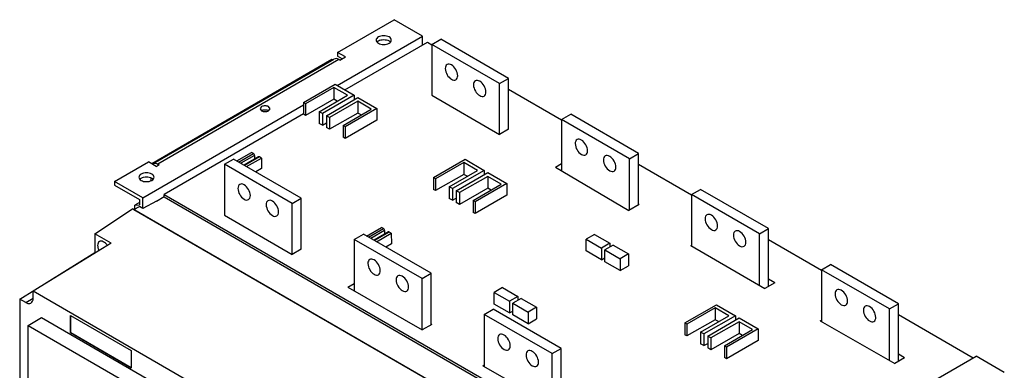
# Model space of a CAD drawing. Header units: millimetres. Extents: x 91 to 707, y 241 to 873.
# Tile 3 of 3: x 91 to 707, y 654 to 873. Entities that reach past the tile are written whole.
import ezdxf

# ---------------------------------------------------------------- set-up
doc = ezdxf.new("R2010")
doc.units = ezdxf.units.MM
doc.header["$LTSCALE"] = 72.49996
doc.layers.add('00_COMPONENTS_1', color=7, linetype='CONTINUOUS')

msp = doc.modelspace()

# ---------------------------------------------------------------- linework, layer by layer
at = {"layer": '00_COMPONENTS_1', "color": 7, "linetype": 'Continuous'}
for p, q in [((290.2, 853.04), (325.56, 873.45)), ((343.23, 863.24), (325.56, 873.45)), ((289.85, 832.42), (343.23, 863.24)), ((343.23, 857.53), (343.23, 863.24)), ((294.8, 829.56), (346.42, 859.36)), ((346.42, 859.36), (349.07, 857.83)), ((349.07, 858.04), (354.73, 861.3)), ((349.07, 858.04), (349.07, 826.19)), ((391.5, 833.54), (349.07, 858.04)), ((397.15, 836.81), (354.73, 861.3)), ((290.2, 853.04), (290.2, 850.59)), ((295.15, 850.18), (290.2, 853.04)), ((293.03, 848.95), (290.2, 850.59)), ((286.67, 848.54), (173.88, 783.43)), ((174.77, 783.52), (287.91, 848.84)), ((290.91, 848.54), (177.77, 783.23)), ((287.03, 848.33), (286.67, 848.54)), ((291.62, 848.14), (290.91, 848.54)), ((291.62, 848.14), (295.15, 850.18)), ((268.81, 821.7), (288.61, 833.13)), ((288.61, 833.13), (300.56, 826.23)), ((391.5, 833.54), (397.15, 836.81)), ((391.5, 801.7), (391.5, 833.54)), ((397.15, 804.96), (397.15, 836.81)), ((287.9, 831.09), (270.13, 820.94)), ((278.73, 815.97), (296.32, 826.23)), ((300.56, 826.23), (280.66, 814.86)), ((287.9, 831.09), (287.9, 823.74)), ((296.32, 826.23), (287.9, 831.09)), ((300.56, 826.23), (300.56, 823.61)), ((349.07, 826.19), (391.5, 801.7)), ((397.15, 830.07), (430.39, 810.88)), ((168.23, 762.2), (268.81, 820.27)), ((268.81, 821.7), (268.81, 814.35)), ((270.13, 820.94), (268.81, 821.7)), ((287.9, 823.74), (270.13, 813.59)), ((270.13, 820.94), (270.13, 813.59)), ((283.13, 813.44), (302.82, 824.93)), ((302.82, 822.48), (285.05, 812.33)), ((289.99, 822.54), (287.9, 823.74)), ((302.82, 824.93), (314.77, 818.03)), ((302.82, 822.48), (302.82, 815.13)), ((311.24, 817.62), (302.82, 822.48)), ((268.81, 814.56), (181.66, 764.24)), ((242.61, 819.11), (241.71, 817.84)), ((241.71, 817.84), (242.61, 816.58)), ((247.91, 817.84), (247, 819.11)), ((247, 816.58), (247.91, 817.84)), ((270.13, 813.59), (268.81, 814.35)), ((278.73, 815.97), (278.73, 808.63)), ((280.66, 814.86), (278.73, 815.97)), ((280.66, 814.86), (280.66, 807.51)), ((283.13, 813.44), (283.13, 806.09)), ((285.05, 812.33), (283.13, 813.44)), ((302.82, 815.13), (285.05, 804.98)), ((293.65, 807.36), (311.24, 817.62)), ((314.77, 818.03), (294.98, 806.6)), ((304.91, 813.93), (302.82, 815.13)), ((314.77, 818.03), (314.77, 810.68)), ((430.39, 811.09), (436.04, 814.36)), ((478.47, 789.86), (436.04, 814.36)), ((280.66, 807.51), (278.73, 808.63)), ((280.66, 807.51), (283.13, 808.93)), ((285.05, 812.33), (285.05, 804.98)), ((293.65, 807.36), (293.65, 800.01)), ((294.98, 806.6), (293.65, 807.36)), ((314.77, 810.68), (294.98, 799.25)), ((430.39, 811.09), (430.39, 778.97)), ((472.81, 786.59), (430.39, 811.09)), ((285.05, 804.98), (283.13, 806.09)), ((294.98, 806.6), (294.98, 799.25)), ((397.15, 804.96), (391.5, 801.7)), ((294.98, 799.25), (293.65, 800.01)), ((227.02, 785.21), (236.29, 790.56)), ((228.24, 784.5), (237.51, 789.85)), ((237.51, 789.86), (236.29, 790.56)), ((472.81, 786.59), (478.47, 789.86)), ((478.47, 757.69), (478.47, 789.86)), ((150.55, 772.41), (171.76, 784.65)), ((176.71, 781.8), (171.76, 784.65)), ((176.71, 781.8), (178.48, 782.82)), ((177.77, 783.23), (178.48, 782.82)), ((219.32, 783.12), (224.97, 786.39)), ((219.32, 783.12), (219.32, 751.28)), ((261.74, 758.63), (219.32, 783.12)), ((267.4, 761.9), (224.97, 786.39)), ((238.22, 788.64), (229.65, 783.69)), ((240.72, 787.76), (231.66, 782.53)), ((241.23, 787.71), (231.96, 782.36)), ((233.18, 781.65), (242.45, 787)), ((238.22, 788.64), (238.26, 786.34)), ((242.45, 787), (241.23, 787.71)), ((242.45, 787), (242.55, 780.41)), ((350.13, 774.75), (369.93, 786.19)), ((369.22, 784.14), (351.45, 773.99)), ((369.22, 784.14), (369.22, 776.8)), ((377.64, 779.29), (369.22, 784.14)), ((369.93, 786.19), (381.88, 779.29)), ((426.47, 781.27), (430.39, 783.53)), ((472.81, 754.42), (472.81, 786.59)), ((478.47, 783.12), (511.7, 763.94)), ((242.55, 780.41), (238.94, 778.33)), ((369.22, 776.8), (351.45, 766.64)), ((360.05, 769.03), (377.64, 779.29)), ((381.88, 779.29), (361.98, 767.92)), ((364.45, 766.49), (384.14, 777.98)), ((371.31, 775.59), (369.22, 776.8)), ((381.88, 779.29), (381.88, 776.66)), ((384.14, 777.98), (396.09, 771.08)), ((426.47, 781.27), (472.49, 754.24)), ((150.55, 772.41), (150.55, 769.96)), ((168.23, 762.2), (150.55, 772.41)), ((173.53, 772.93), (173.53, 774.58)), ((350.13, 774.75), (350.13, 767.41)), ((351.45, 773.99), (350.13, 774.75)), ((351.45, 773.99), (351.45, 766.64)), ((384.14, 775.53), (366.37, 765.38)), ((374.97, 760.41), (392.56, 770.67)), ((396.09, 771.08), (376.29, 759.65)), ((384.14, 775.53), (384.14, 768.18)), ((392.56, 770.67), (384.14, 775.53)), ((396.09, 771.08), (396.09, 763.73)), ((150.55, 769.96), (166.11, 760.98)), ((181.66, 762.67), (181.66, 764.24)), ((181.66, 764.24), (523.2, 567.06)), ((351.45, 766.64), (350.13, 767.41)), ((360.05, 769.03), (360.05, 761.68)), ((361.98, 767.92), (360.05, 769.03)), ((361.98, 767.92), (361.98, 760.57)), ((364.45, 766.49), (364.45, 759.14)), ((366.37, 765.38), (364.45, 766.49)), ((384.14, 768.18), (366.37, 758.03)), ((366.37, 765.38), (366.37, 758.03)), ((386.23, 766.98), (384.14, 768.18)), ((511.7, 764.14), (517.36, 767.41)), ((511.7, 764.14), (511.7, 732.13)), ((554.13, 739.65), (511.7, 764.14)), ((559.79, 742.91), (517.36, 767.41)), ((166.11, 759.12), (163.28, 757.49)), ((166.11, 760.98), (166.11, 757.74)), ((168.23, 755.45), (168.23, 762.2)), ((176.79, 760.05), (168.23, 755.45)), ((176.79, 760.05), (181.66, 762.86)), ((181.66, 762.67), (521.83, 566.27)), ((261.74, 758.63), (267.4, 761.9)), ((261.74, 726.79), (261.74, 758.63)), ((267.4, 730.05), (267.4, 761.9)), ((361.98, 760.57), (360.05, 761.68)), ((361.98, 760.57), (364.45, 761.98)), ((366.37, 758.03), (364.45, 759.14)), ((374.97, 760.41), (374.97, 753.06)), ((376.29, 759.65), (374.97, 760.41)), ((396.09, 763.73), (376.29, 752.3)), ((376.29, 759.65), (376.29, 752.3)), ((478.89, 757.94), (472.49, 754.24)), ((478.89, 757.94), (478.47, 758.18)), ((138.32, 739.7), (161.86, 755.26)), ((512.59, 552.77), (161.86, 755.26)), ((162.71, 754.85), (166.22, 756.61)), ((162.71, 754.85), (513.44, 552.37)), ((163.28, 757.49), (166.11, 757.74)), ((163.28, 755.13), (163.28, 757.49)), ((168.23, 755.45), (166.22, 756.61)), ((376.29, 752.3), (374.97, 753.06)), ((219.32, 751.28), (261.74, 726.79)), ((138.32, 739.7), (138.32, 728.03)), ((148.43, 733.86), (138.32, 739.7)), ((300.63, 736.18), (306.29, 739.44)), ((348.72, 714.95), (306.29, 739.44)), ((308.33, 738.26), (317.6, 743.61)), ((309.56, 737.55), (318.83, 742.9)), ((319.54, 741.69), (310.97, 736.74)), ((322.04, 740.81), (312.98, 735.58)), ((322.54, 740.76), (313.28, 735.41)), ((314.5, 734.7), (323.77, 740.05)), ((318.82, 742.91), (317.6, 743.61)), ((319.54, 741.69), (319.57, 739.39)), ((323.77, 740.05), (322.54, 740.76)), ((323.77, 740.05), (323.87, 733.47)), ((554.13, 739.65), (559.79, 742.91)), ((554.13, 707.47), (554.13, 739.65)), ((559.79, 706.78), (559.79, 742.91)), ((148.43, 733.86), (99.64, 703.73)), ((300.63, 736.18), (300.63, 704)), ((343.06, 711.68), (300.63, 736.18)), ((323.87, 733.47), (320.26, 731.38)), ((451, 739.3), (445.77, 736.28)), ((445.77, 728.93), (445.77, 736.28)), ((445.77, 736.28), (455.32, 730.77)), ((451, 739.3), (460.55, 733.79)), ((460.55, 733.79), (455.32, 730.77)), ((460.55, 733.79), (460.55, 731.34)), ((559.79, 736.18), (593.02, 716.99)), ((91.23, 698.88), (138.32, 728.03)), ((138.66, 727.83), (138.32, 728.03)), ((267.4, 730.05), (261.74, 726.79)), ((455.32, 723.42), (445.77, 728.93)), ((455.32, 730.77), (455.32, 723.42)), ((462.67, 732.57), (457.44, 729.54)), ((457.44, 722.2), (457.44, 729.54)), ((457.44, 729.54), (466.98, 724.03)), ((462.67, 732.57), (472.22, 727.05)), ((511.28, 732.38), (511.7, 732.62)), ((511.28, 732.38), (557.54, 705.49)), ((455.32, 723.42), (457.44, 724.65)), ((466.98, 716.68), (457.44, 722.2)), ((472.22, 727.05), (466.98, 724.03)), ((466.98, 724.03), (466.98, 716.68)), ((472.22, 727.05), (472.22, 719.71)), ((343.06, 711.68), (348.72, 714.95)), ((348.72, 682.78), (348.72, 714.95)), ((466.98, 716.68), (472.22, 719.71)), ((593.02, 717.19), (598.68, 720.46)), ((593.02, 717.19), (593.02, 684.66)), ((635.45, 692.7), (593.02, 717.19)), ((641.1, 695.97), (598.68, 720.46)), ((296.57, 706.33), (300.63, 708.68)), ((343.06, 679.67), (343.06, 711.68)), ((563.7, 709.04), (557.54, 705.49)), ((563.7, 709.04), (559.79, 711.34)), ((99.64, 699.33), (99.64, 703.73)), ((428.44, 513.9), (99.64, 703.73)), ((296.57, 706.33), (343.2, 679.59)), ((393.37, 706.03), (388.14, 703.01)), ((388.14, 695.66), (388.14, 703.01)), ((388.14, 703.01), (397.68, 697.5)), ((393.37, 706.03), (402.92, 700.52)), ((91.23, 698.88), (91.23, 480.87)), ((95.04, 696.68), (91.23, 698.88)), ((95.04, 696.68), (99.64, 699.33)), ((402.92, 700.52), (397.68, 697.5)), ((397.68, 697.5), (397.68, 690.15)), ((405.04, 699.29), (399.8, 696.27)), ((399.8, 688.92), (399.8, 696.27)), ((399.8, 696.27), (409.35, 690.76)), ((402.92, 700.52), (402.92, 698.07)), ((405.04, 699.29), (414.58, 693.78)), ((381.95, 689.23), (387.61, 692.49)), ((430.03, 668), (387.61, 692.49)), ((397.68, 690.15), (388.14, 695.66)), ((397.68, 690.15), (399.8, 691.37)), ((414.58, 693.78), (409.35, 690.76)), ((409.35, 690.76), (409.35, 683.41)), ((414.58, 693.78), (414.58, 686.43)), ((507.46, 683.92), (527.26, 695.35)), ((526.55, 693.31), (508.78, 683.16)), ((526.55, 693.31), (526.55, 685.96)), ((534.97, 688.45), (526.55, 693.31)), ((527.26, 695.35), (539.21, 688.45)), ((635.45, 692.7), (641.1, 695.97)), ((635.45, 660.59), (635.45, 692.7)), ((641.1, 659.84), (641.1, 695.97)), ((96.46, 682.39), (104.94, 687.29)), ((104.94, 687.29), (329.07, 557.89)), ((123.04, 677.65), (123.04, 688.61)), ((123.04, 688.61), (161.09, 666.65)), ((123.26, 677.78), (123.26, 688.49)), ((381.95, 689.23), (381.95, 656.69)), ((424.38, 664.73), (381.95, 689.23)), ((409.35, 683.41), (399.8, 688.92)), ((409.35, 683.41), (414.58, 686.43)), ((526.55, 685.96), (508.78, 675.81)), ((517.38, 678.19), (534.97, 688.45)), ((539.21, 688.45), (519.31, 677.08)), ((521.78, 675.66), (541.47, 687.15)), ((541.47, 684.7), (523.7, 674.54)), ((528.64, 684.76), (526.55, 685.96)), ((539.21, 688.45), (539.21, 685.83)), ((541.47, 687.15), (553.42, 680.25)), ((541.47, 684.7), (541.47, 677.35)), ((549.89, 679.84), (541.47, 684.7)), ((592.13, 685.16), (593.02, 685.68)), ((592.13, 685.16), (638.96, 658.6)), ((641.1, 689.23), (687.95, 662.18)), ((96.46, 505), (96.46, 682.39)), ((96.46, 682.39), (320.58, 552.99)), ((349.14, 683.02), (343.2, 679.59)), ((349.14, 683.02), (348.72, 683.27)), ((507.46, 683.92), (507.46, 676.57)), ((508.78, 683.16), (507.46, 683.92)), ((508.78, 683.16), (508.78, 675.81)), ((517.38, 678.19), (517.38, 670.84)), ((519.31, 677.08), (517.38, 678.19)), ((532.3, 669.58), (549.89, 679.84)), ((553.42, 680.25), (533.62, 668.82)), ((553.42, 680.25), (553.42, 672.9)), ((123.26, 677.78), (123.04, 677.65)), ((161.09, 655.69), (123.04, 677.65)), ((161.09, 655.93), (123.26, 677.78)), ((508.78, 675.81), (507.46, 676.57)), ((519.31, 677.08), (519.31, 669.73)), ((521.78, 675.66), (521.78, 668.31)), ((523.7, 674.54), (521.78, 675.66)), ((541.47, 677.35), (523.7, 667.2)), ((523.7, 674.54), (523.7, 667.2)), ((553.42, 672.9), (533.62, 661.47)), ((543.56, 676.15), (541.47, 677.35)), ((161.09, 666.65), (161.09, 655.69)), ((424.38, 664.73), (430.03, 668)), ((430.03, 631.87), (430.03, 668)), ((519.31, 669.73), (517.38, 670.84)), ((519.31, 669.73), (521.78, 671.14)), ((523.7, 667.2), (521.78, 668.31)), ((532.3, 669.58), (532.3, 662.23)), ((533.62, 668.82), (532.3, 669.58)), ((533.62, 668.82), (533.62, 661.47)), ((424.38, 632.62), (424.38, 664.73)), ((514.71, 562.16), (689.72, 663.2)), ((533.62, 661.47), (532.3, 662.23)), ((645.02, 662.09), (638.96, 658.6)), ((645.02, 662.09), (641.1, 664.39)), ((707.4, 653), (689.72, 663.2)), ((381.06, 657.2), (381.95, 657.71)), ((381.06, 657.2), (427.89, 630.63))]:
    msp.add_line(p, q, dxfattribs=at)
for centre, start, end in [((316.79, 857.76), 137.29969, 140.02451), ((321.31, 857.76), 39.97439, 42.70066), ((168.3, 772.03), 137.29969, 140.02451), ((172.82, 772.03), 39.97439, 42.70066)]:
    msp.add_arc(centre, 2.63, start, end, dxfattribs=at)
for points, knots in [([(315.69, 862.65), (315.3, 862.42), (314.63, 861.91), (314.3, 861.08), (314.3, 860.71)], [0, 0, 0, 0, 0.550836, 1, 1, 1, 1]), ([(322.41, 862.65), (321.41, 863.22), (319.05, 863.68), (316.69, 863.22), (315.69, 862.65)], [0, 0, 0, 0, 0.500001, 1, 1, 1, 1]), ([(323.8, 860.71), (323.8, 861.08), (323.48, 861.91), (322.8, 862.42), (322.41, 862.65)], [0, 0, 0, 0, 0.449163, 1, 1, 1, 1]), ([(314.3, 860.71), (314.3, 860.34), (314.63, 859.51), (315.3, 859), (315.69, 858.77)], [0, 0, 0, 0, 0.449163, 1, 1, 1, 1]), ([(315.69, 860.2), (316.69, 860.78), (319.05, 861.23), (321.41, 860.78), (322.41, 860.2)], [0, 0, 0, 0, 0.5, 1, 1, 1, 1]), ([(315.69, 858.77), (316.69, 858.2), (319.05, 857.74), (321.41, 858.2), (322.41, 858.77)], [0, 0, 0, 0, 0.500001, 1, 1, 1, 1]), ([(322.41, 858.77), (322.8, 859), (323.48, 859.51), (323.8, 860.34), (323.8, 860.71)], [0, 0, 0, 0, 0.550836, 1, 1, 1, 1]), ([(290.91, 848.54), (290.41, 848.83), (289.42, 849.24), (288.31, 849.07), (287.9, 848.84)], [0, 0, 0, 0, 0.550784, 1, 1, 1, 1]), ([(358.69, 845.45), (358.32, 845.24), (357.68, 844.43), (357.55, 843.46), (357.55, 842.93)], [0, 0, 0, 0, 0.449166, 1, 1, 1, 1]), ([(361.44, 845.18), (360.99, 845.44), (360.08, 845.82), (359.06, 845.66), (358.69, 845.45)], [0, 0, 0, 0, 0.550833, 1, 1, 1, 1]), ([(365.33, 838.44), (365.33, 839.77), (364.42, 842.41), (362.6, 844.51), (361.44, 845.18)], [0, 0, 0, 0, 0.500001, 1, 1, 1, 1]), ([(357.55, 842.93), (357.55, 841.6), (358.47, 838.97), (360.29, 836.86), (361.44, 836.2)], [0, 0, 0, 0, 0.500001, 1, 1, 1, 1]), ([(364.19, 835.92), (364.56, 836.14), (365.2, 836.94), (365.33, 837.92), (365.33, 838.44)], [0, 0, 0, 0, 0.449166, 1, 1, 1, 1]), ([(361.44, 836.2), (361.9, 835.93), (362.81, 835.56), (363.82, 835.71), (364.19, 835.92)], [0, 0, 0, 0, 0.550833, 1, 1, 1, 1]), ([(376.37, 835.24), (376, 835.03), (375.36, 834.23), (375.23, 833.25), (375.23, 832.73)], [0, 0, 0, 0, 0.449166, 1, 1, 1, 1]), ([(375.23, 832.73), (375.23, 831.39), (376.14, 828.76), (377.97, 826.66), (379.12, 825.99)], [0, 0, 0, 0, 0.500001, 1, 1, 1, 1]), ([(379.12, 834.97), (378.67, 835.23), (377.76, 835.61), (376.74, 835.46), (376.37, 835.24)], [0, 0, 0, 0, 0.550833, 1, 1, 1, 1]), ([(383.01, 828.24), (383.01, 829.57), (382.1, 832.2), (380.28, 834.3), (379.12, 834.97)], [0, 0, 0, 0, 0.500001, 1, 1, 1, 1]), ([(379.12, 825.99), (379.58, 825.73), (380.48, 825.35), (381.5, 825.5), (381.87, 825.72)], [0, 0, 0, 0, 0.550833, 1, 1, 1, 1]), ([(381.87, 825.72), (382.24, 825.93), (382.88, 826.73), (383.01, 827.71), (383.01, 828.24)], [0, 0, 0, 0, 0.449166, 1, 1, 1, 1]), ([(247, 819.11), (246.35, 819.49), (244.81, 819.78), (243.26, 819.49), (242.61, 819.11)], [0, 0, 0, 0, 0.500001, 1, 1, 1, 1]), ([(242.61, 816.66), (243.26, 817.04), (244.81, 817.33), (246.35, 817.04), (247, 816.66)], [0, 0, 0, 0, 0.499999, 1, 1, 1, 1]), ([(242.61, 816.58), (243.26, 816.2), (244.81, 815.91), (246.35, 816.2), (247, 816.58)], [0, 0, 0, 0, 0.500001, 1, 1, 1, 1]), ([(440.01, 798.5), (439.64, 798.29), (439, 797.49), (438.87, 796.51), (438.87, 795.98)], [0, 0, 0, 0, 0.449166, 1, 1, 1, 1]), ([(438.87, 795.98), (438.87, 794.65), (439.78, 792.02), (441.61, 789.91), (442.76, 789.25)], [0, 0, 0, 0, 0.500001, 1, 1, 1, 1]), ([(442.76, 798.23), (442.31, 798.49), (441.4, 798.87), (440.38, 798.72), (440.01, 798.5)], [0, 0, 0, 0, 0.550833, 1, 1, 1, 1]), ([(446.65, 791.49), (446.65, 792.83), (445.74, 795.46), (443.92, 797.56), (442.76, 798.23)], [0, 0, 0, 0, 0.500001, 1, 1, 1, 1]), ([(238.22, 788.64), (238.22, 788.75), (238.13, 789.23), (237.82, 789.67), (237.51, 789.86)], [0, 0, 0, 0, 0.241581, 1, 1, 1, 1]), ([(442.76, 789.25), (443.22, 788.99), (444.12, 788.61), (445.14, 788.76), (445.51, 788.98)], [0, 0, 0, 0, 0.550833, 1, 1, 1, 1]), ([(445.51, 788.98), (445.88, 789.19), (446.52, 789.99), (446.65, 790.97), (446.65, 791.49)], [0, 0, 0, 0, 0.449166, 1, 1, 1, 1]), ([(174.77, 783.52), (175.17, 783.76), (176.28, 783.93), (177.28, 783.51), (177.77, 783.23)], [0, 0, 0, 0, 0.449216, 1, 1, 1, 1]), ([(241.23, 787.71), (241.18, 787.73), (241.03, 787.81), (240.83, 787.82), (240.72, 787.76)], [0, 0, 0, 0, 0.294211, 1, 1, 1, 1]), ([(457.69, 788.3), (457.32, 788.08), (456.68, 787.28), (456.55, 786.3), (456.55, 785.78)], [0, 0, 0, 0, 0.449166, 1, 1, 1, 1]), ([(456.55, 785.78), (456.55, 784.45), (457.46, 781.81), (459.28, 779.71), (460.44, 779.04)], [0, 0, 0, 0, 0.500001, 1, 1, 1, 1]), ([(460.44, 788.02), (459.98, 788.29), (459.07, 788.66), (458.06, 788.51), (457.69, 788.3)], [0, 0, 0, 0, 0.550833, 1, 1, 1, 1]), ([(464.33, 781.29), (464.33, 782.62), (463.42, 785.25), (461.59, 787.36), (460.44, 788.02)], [0, 0, 0, 0, 0.500001, 1, 1, 1, 1]), ([(167.2, 776.92), (166.81, 776.69), (166.13, 776.17), (165.81, 775.35), (165.81, 774.98)], [0, 0, 0, 0, 0.550836, 1, 1, 1, 1]), ([(173.92, 776.92), (172.92, 777.49), (170.56, 777.95), (168.2, 777.49), (167.2, 776.92)], [0, 0, 0, 0, 0.500001, 1, 1, 1, 1]), ([(175.31, 774.98), (175.31, 775.35), (174.99, 776.17), (174.31, 776.69), (173.92, 776.92)], [0, 0, 0, 0, 0.449163, 1, 1, 1, 1]), ([(460.44, 779.04), (460.89, 778.78), (461.8, 778.4), (462.82, 778.56), (463.19, 778.77)], [0, 0, 0, 0, 0.550833, 1, 1, 1, 1]), ([(463.19, 778.77), (463.56, 778.98), (464.2, 779.79), (464.33, 780.76), (464.33, 781.29)], [0, 0, 0, 0, 0.449166, 1, 1, 1, 1]), ([(165.81, 774.98), (165.81, 774.61), (166.13, 773.78), (166.81, 773.27), (167.2, 773.04)], [0, 0, 0, 0, 0.449163, 1, 1, 1, 1]), ([(167.2, 774.47), (168.2, 775.04), (170.56, 775.5), (172.92, 775.04), (173.92, 774.47)], [0, 0, 0, 0, 0.5, 1, 1, 1, 1]), ([(167.2, 773.04), (168.2, 772.46), (170.56, 772.01), (172.92, 772.46), (173.92, 773.04)], [0, 0, 0, 0, 0.500001, 1, 1, 1, 1]), ([(173.92, 773.04), (174.31, 773.27), (174.99, 773.78), (175.31, 774.61), (175.31, 774.98)], [0, 0, 0, 0, 0.550836, 1, 1, 1, 1]), ([(228.94, 770.54), (228.57, 770.32), (227.93, 769.52), (227.8, 768.54), (227.8, 768.02)], [0, 0, 0, 0, 0.449166, 1, 1, 1, 1]), ([(231.69, 770.26), (231.23, 770.53), (230.33, 770.9), (229.31, 770.75), (228.94, 770.54)], [0, 0, 0, 0, 0.550833, 1, 1, 1, 1]), ([(235.58, 763.53), (235.58, 764.86), (234.67, 767.49), (232.84, 769.6), (231.69, 770.26)], [0, 0, 0, 0, 0.500001, 1, 1, 1, 1]), ([(227.8, 768.02), (227.8, 766.69), (228.71, 764.05), (230.54, 761.95), (231.69, 761.28)], [0, 0, 0, 0, 0.500001, 1, 1, 1, 1]), ([(231.69, 761.28), (232.14, 761.02), (233.05, 760.64), (234.07, 760.8), (234.44, 761.01)], [0, 0, 0, 0, 0.550833, 1, 1, 1, 1]), ([(234.44, 761.01), (234.81, 761.22), (235.45, 762.03), (235.58, 763), (235.58, 763.53)], [0, 0, 0, 0, 0.449166, 1, 1, 1, 1]), ([(246.62, 760.33), (246.25, 760.12), (245.61, 759.31), (245.48, 758.34), (245.48, 757.81)], [0, 0, 0, 0, 0.449166, 1, 1, 1, 1]), ([(249.37, 760.06), (248.91, 760.32), (248, 760.7), (246.99, 760.54), (246.62, 760.33)], [0, 0, 0, 0, 0.550833, 1, 1, 1, 1]), ([(253.26, 753.32), (253.26, 754.66), (252.35, 757.29), (250.52, 759.39), (249.37, 760.06)], [0, 0, 0, 0, 0.500001, 1, 1, 1, 1]), ([(245.48, 757.81), (245.48, 756.48), (246.39, 753.85), (248.21, 751.74), (249.37, 751.08)], [0, 0, 0, 0, 0.500001, 1, 1, 1, 1]), ([(252.12, 750.8), (252.49, 751.02), (253.13, 751.82), (253.26, 752.8), (253.26, 753.32)], [0, 0, 0, 0, 0.449166, 1, 1, 1, 1]), ([(524.08, 751.28), (523.62, 751.54), (522.71, 751.92), (521.7, 751.77), (521.33, 751.55)], [0, 0, 0, 0, 0.550833, 1, 1, 1, 1]), ([(249.37, 751.08), (249.82, 750.81), (250.73, 750.44), (251.75, 750.59), (252.12, 750.8)], [0, 0, 0, 0, 0.550833, 1, 1, 1, 1]), ([(521.33, 751.55), (520.96, 751.34), (520.32, 750.54), (520.19, 749.56), (520.19, 749.04)], [0, 0, 0, 0, 0.449166, 1, 1, 1, 1]), ([(520.19, 749.04), (520.19, 747.7), (521.1, 745.07), (522.92, 742.97), (524.08, 742.3)], [0, 0, 0, 0, 0.500001, 1, 1, 1, 1]), ([(527.97, 744.55), (527.97, 745.88), (527.06, 748.51), (525.23, 750.62), (524.08, 751.28)], [0, 0, 0, 0, 0.500001, 1, 1, 1, 1]), ([(319.54, 741.69), (319.54, 741.81), (319.45, 742.28), (319.14, 742.73), (318.82, 742.91)], [0, 0, 0, 0, 0.241581, 1, 1, 1, 1]), ([(322.54, 740.76), (322.5, 740.79), (322.35, 740.86), (322.15, 740.87), (322.04, 740.81)], [0, 0, 0, 0, 0.294211, 1, 1, 1, 1]), ([(524.08, 742.3), (524.53, 742.04), (525.44, 741.66), (526.46, 741.81), (526.83, 742.03)], [0, 0, 0, 0, 0.550833, 1, 1, 1, 1]), ([(526.83, 742.03), (527.2, 742.24), (527.84, 743.04), (527.97, 744.02), (527.97, 744.55)], [0, 0, 0, 0, 0.449166, 1, 1, 1, 1]), ([(539.01, 741.35), (538.64, 741.13), (537.99, 740.33), (537.87, 739.36), (537.87, 738.83)], [0, 0, 0, 0, 0.449166, 1, 1, 1, 1]), ([(541.76, 741.08), (541.3, 741.34), (540.39, 741.72), (539.38, 741.56), (539.01, 741.35)], [0, 0, 0, 0, 0.550833, 1, 1, 1, 1]), ([(545.65, 734.34), (545.65, 735.67), (544.73, 738.3), (542.91, 740.41), (541.76, 741.08)], [0, 0, 0, 0, 0.500001, 1, 1, 1, 1]), ([(141.14, 734.82), (140.77, 734.62), (140.14, 733.83), (140.02, 732.87), (140.02, 732.36)], [0, 0, 0, 0, 0.449148, 1, 1, 1, 1]), ([(146.05, 732.45), (145.7, 732.94), (144.95, 733.81), (143.64, 734.75), (142.32, 735.18), (141.46, 735.01), (141.14, 734.82)], [0, 0, 0, 0, 0.308427, 0.582119, 0.809346, 1, 1, 1, 1]), ([(537.87, 738.83), (537.87, 737.5), (538.78, 734.87), (540.6, 732.76), (541.76, 732.09)], [0, 0, 0, 0, 0.500001, 1, 1, 1, 1]), ([(544.51, 731.82), (544.88, 732.04), (545.52, 732.84), (545.65, 733.81), (545.65, 734.34)], [0, 0, 0, 0, 0.449166, 1, 1, 1, 1]), ([(140.02, 732.36), (140.02, 732.1), (140.1, 731.01), (140.46, 729.94), (140.83, 729.18)], [0, 0, 0, 0, 0.229939, 1, 1, 1, 1]), ([(541.76, 732.09), (542.21, 731.83), (543.12, 731.45), (544.14, 731.61), (544.51, 731.82)], [0, 0, 0, 0, 0.550833, 1, 1, 1, 1]), ([(310.26, 723.59), (309.89, 723.37), (309.25, 722.57), (309.12, 721.6), (309.12, 721.07)], [0, 0, 0, 0, 0.449166, 1, 1, 1, 1]), ([(309.12, 721.07), (309.12, 719.74), (310.03, 717.11), (311.85, 715), (313.01, 714.34)], [0, 0, 0, 0, 0.500001, 1, 1, 1, 1]), ([(313.01, 723.32), (312.55, 723.58), (311.64, 723.96), (310.63, 723.8), (310.26, 723.59)], [0, 0, 0, 0, 0.550833, 1, 1, 1, 1]), ([(316.9, 716.58), (316.9, 717.91), (315.99, 720.55), (314.16, 722.65), (313.01, 723.32)], [0, 0, 0, 0, 0.500001, 1, 1, 1, 1]), ([(315.76, 714.06), (316.13, 714.28), (316.77, 715.08), (316.9, 716.06), (316.9, 716.58)], [0, 0, 0, 0, 0.449166, 1, 1, 1, 1]), ([(313.01, 714.34), (313.46, 714.07), (314.37, 713.69), (315.39, 713.85), (315.76, 714.06)], [0, 0, 0, 0, 0.550833, 1, 1, 1, 1]), ([(327.94, 713.38), (327.56, 713.17), (326.92, 712.37), (326.8, 711.39), (326.8, 710.87)], [0, 0, 0, 0, 0.449166, 1, 1, 1, 1]), ([(326.8, 710.87), (326.8, 709.53), (327.71, 706.9), (329.53, 704.8), (330.68, 704.13)], [0, 0, 0, 0, 0.500001, 1, 1, 1, 1]), ([(330.68, 713.11), (330.23, 713.37), (329.32, 713.75), (328.31, 713.6), (327.94, 713.38)], [0, 0, 0, 0, 0.550833, 1, 1, 1, 1]), ([(334.57, 706.37), (334.57, 707.71), (333.66, 710.34), (331.84, 712.44), (330.68, 713.11)], [0, 0, 0, 0, 0.500001, 1, 1, 1, 1]), ([(330.68, 704.13), (331.14, 703.87), (332.05, 703.49), (333.06, 703.64), (333.43, 703.86)], [0, 0, 0, 0, 0.550833, 1, 1, 1, 1]), ([(333.43, 703.86), (333.81, 704.07), (334.45, 704.87), (334.57, 705.85), (334.57, 706.37)], [0, 0, 0, 0, 0.449166, 1, 1, 1, 1]), ([(602.65, 704.61), (602.28, 704.39), (601.63, 703.59), (601.51, 702.61), (601.51, 702.09)], [0, 0, 0, 0, 0.449166, 1, 1, 1, 1]), ([(605.4, 704.33), (604.94, 704.6), (604.03, 704.97), (603.02, 704.82), (602.65, 704.61)], [0, 0, 0, 0, 0.550833, 1, 1, 1, 1]), ([(609.29, 697.6), (609.29, 698.93), (608.37, 701.56), (606.55, 703.67), (605.4, 704.33)], [0, 0, 0, 0, 0.500001, 1, 1, 1, 1]), ([(95.04, 696.68), (95.58, 696.37), (96.65, 695.92), (97.85, 696.1), (98.29, 696.36)], [0, 0, 0, 0, 0.550833, 1, 1, 1, 1]), ([(98.29, 696.36), (98.73, 696.61), (99.49, 697.56), (99.64, 698.71), (99.64, 699.33)], [0, 0, 0, 0, 0.449166, 1, 1, 1, 1]), ([(601.51, 702.09), (601.51, 700.76), (602.42, 698.12), (604.24, 696.02), (605.4, 695.35)], [0, 0, 0, 0, 0.500001, 1, 1, 1, 1]), ([(608.15, 695.08), (608.52, 695.29), (609.16, 696.1), (609.29, 697.07), (609.29, 697.6)], [0, 0, 0, 0, 0.449166, 1, 1, 1, 1]), ([(605.4, 695.35), (605.85, 695.09), (606.76, 694.71), (607.77, 694.87), (608.15, 695.08)], [0, 0, 0, 0, 0.550833, 1, 1, 1, 1]), ([(620.32, 694.4), (619.95, 694.19), (619.31, 693.38), (619.18, 692.41), (619.18, 691.88)], [0, 0, 0, 0, 0.449166, 1, 1, 1, 1]), ([(619.18, 691.88), (619.18, 690.55), (620.1, 687.92), (621.92, 685.81), (623.07, 685.15)], [0, 0, 0, 0, 0.500001, 1, 1, 1, 1]), ([(623.07, 694.13), (622.62, 694.39), (621.71, 694.77), (620.69, 694.61), (620.32, 694.4)], [0, 0, 0, 0, 0.550833, 1, 1, 1, 1]), ([(626.96, 687.39), (626.96, 688.72), (626.05, 691.36), (624.23, 693.46), (623.07, 694.13)], [0, 0, 0, 0, 0.500001, 1, 1, 1, 1]), ([(623.07, 685.15), (623.53, 684.88), (624.44, 684.51), (625.45, 684.66), (625.82, 684.87)], [0, 0, 0, 0, 0.550833, 1, 1, 1, 1]), ([(625.82, 684.87), (626.19, 685.09), (626.84, 685.89), (626.96, 686.87), (626.96, 687.39)], [0, 0, 0, 0, 0.449166, 1, 1, 1, 1]), ([(391.57, 676.64), (391.2, 676.43), (390.56, 675.62), (390.44, 674.65), (390.44, 674.12)], [0, 0, 0, 0, 0.449166, 1, 1, 1, 1]), ([(390.44, 674.12), (390.44, 672.79), (391.35, 670.16), (393.17, 668.05), (394.32, 667.39)], [0, 0, 0, 0, 0.500001, 1, 1, 1, 1]), ([(394.32, 676.37), (393.87, 676.63), (392.96, 677.01), (391.95, 676.86), (391.57, 676.64)], [0, 0, 0, 0, 0.550833, 1, 1, 1, 1]), ([(398.21, 669.63), (398.21, 670.97), (397.3, 673.6), (395.48, 675.7), (394.32, 676.37)], [0, 0, 0, 0, 0.500001, 1, 1, 1, 1]), ([(394.32, 667.39), (394.78, 667.12), (395.69, 666.75), (396.7, 666.9), (397.07, 667.12)], [0, 0, 0, 0, 0.550833, 1, 1, 1, 1]), ([(397.07, 667.12), (397.45, 667.33), (398.09, 668.13), (398.21, 669.11), (398.21, 669.63)], [0, 0, 0, 0, 0.449166, 1, 1, 1, 1]), ([(409.25, 666.44), (408.88, 666.22), (408.24, 665.42), (408.11, 664.44), (408.11, 663.92)], [0, 0, 0, 0, 0.449166, 1, 1, 1, 1]), ([(412, 666.16), (411.55, 666.43), (410.64, 666.8), (409.62, 666.65), (409.25, 666.44)], [0, 0, 0, 0, 0.550833, 1, 1, 1, 1]), ([(415.89, 659.43), (415.89, 660.76), (414.98, 663.39), (413.16, 665.5), (412, 666.16)], [0, 0, 0, 0, 0.500001, 1, 1, 1, 1]), ([(408.11, 663.92), (408.11, 662.58), (409.02, 659.95), (410.85, 657.85), (412, 657.18)], [0, 0, 0, 0, 0.500001, 1, 1, 1, 1]), ([(414.75, 656.91), (415.12, 657.12), (415.76, 657.93), (415.89, 658.9), (415.89, 659.43)], [0, 0, 0, 0, 0.449166, 1, 1, 1, 1]), ([(412, 657.18), (412.46, 656.92), (413.37, 656.54), (414.38, 656.7), (414.75, 656.91)], [0, 0, 0, 0, 0.550833, 1, 1, 1, 1])]:
    msp.add_open_spline(points, degree=3, knots=knots, dxfattribs=at)
for points in [[(314.86, 859.55), (314.96, 859.66), (315.07, 859.76), (315.19, 859.86)], [(315.19, 859.86), (315.35, 859.98), (315.52, 860.1), (315.69, 860.2)], [(322.41, 860.2), (322.59, 860.1), (322.76, 859.98), (322.91, 859.86)], [(322.91, 859.86), (323.03, 859.76), (323.14, 859.66), (323.25, 859.55)], [(174.34, 783.19), (174.47, 783.32), (174.61, 783.43), (174.77, 783.52)], [(166.37, 773.82), (166.47, 773.93), (166.58, 774.03), (166.7, 774.13)], [(166.7, 774.13), (166.86, 774.25), (167.03, 774.37), (167.2, 774.47)], [(173.92, 774.47), (174.09, 774.37), (174.26, 774.25), (174.42, 774.13)], [(174.42, 774.13), (174.54, 774.03), (174.65, 773.93), (174.75, 773.82)]]:
    msp.add_open_spline(points, degree=3, dxfattribs=at)

doc.saveas('drawing.dxf')
